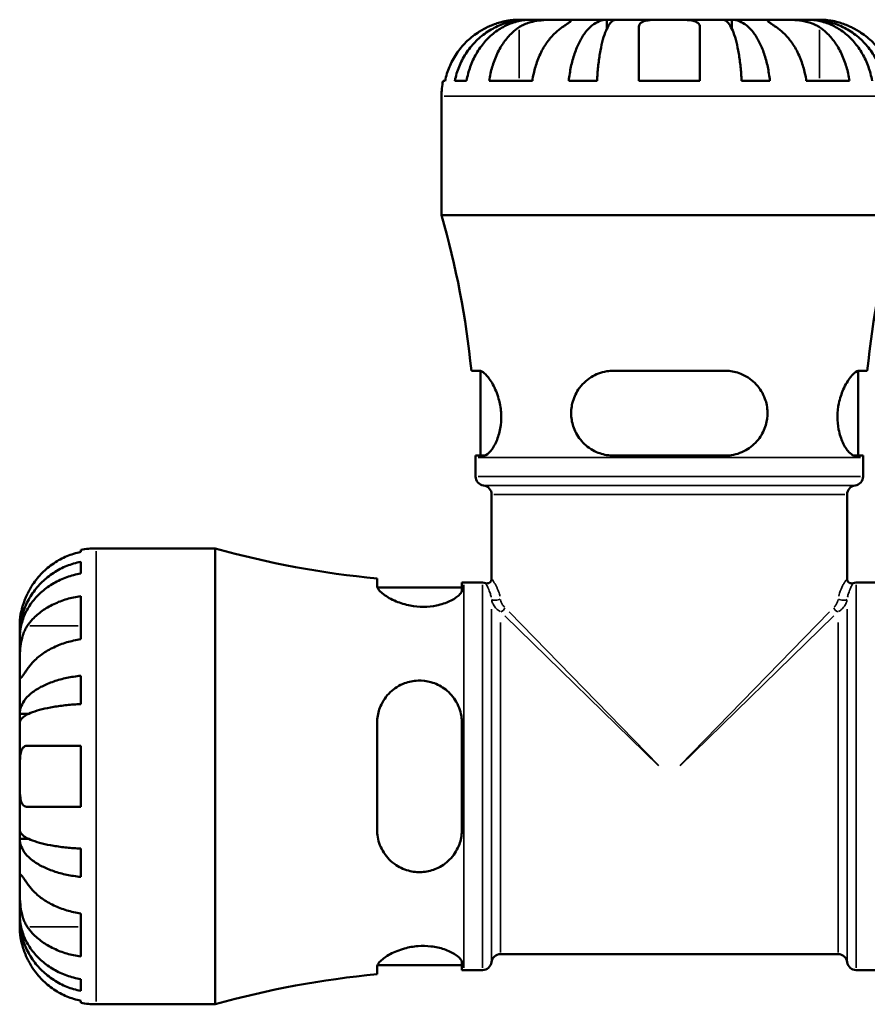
# Model space of a CAD drawing. Header units: millimetres. Extents: x 0 to 905, y -303 to 735.
# Tile 8 of 16: x 370 to 458, y 262 to 363. Entities that reach past the tile are written whole.
import ezdxf

# ---------------------------------------------------------------- set-up
doc = ezdxf.new("R2010")
doc.units = ezdxf.units.MM
doc.layers.add('Visible (ANSI)', color=7, linetype='Continuous', lineweight=50)
doc.layers.add('Visible Narrow (ANSI)', color=7, linetype='Continuous', lineweight=35)

msp = doc.modelspace()

# ---------------------------------------------------------------- linework, layer by layer
at = {"layer": 'Visible (ANSI)'}
for p, q in [((422.659, 363.364), (421.654, 363.364)), ((422.659, 363.364), (422.659, 363.352)), ((423.042, 363.364), (422.659, 363.364)), ((426.23, 363.364), (423.042, 363.364)), ((430.841, 363.364), (426.23, 363.364)), ((430.841, 363.364), (430.841, 362.455)), ((431.765, 363.364), (430.841, 363.364)), ((437.279, 363.364), (431.765, 363.364)), ((442.793, 363.364), (437.279, 363.364)), ((443.717, 363.364), (442.793, 363.364)), ((448.328, 363.364), (443.717, 363.364)), ((443.717, 363.364), (443.717, 362.455)), ((451.516, 363.364), (448.328, 363.364)), ((451.899, 363.364), (451.516, 363.364)), ((452.904, 363.364), (451.899, 363.364)), ((451.899, 363.364), (451.899, 363.352)), ((413.938, 357.064), (414.152, 357.064)), ((415.16, 357.064), (416.368, 357.064)), ((418.698, 357.064), (423.153, 357.064)), ((426.909, 357.064), (429.825, 357.064)), ((434.129, 357.064), (440.429, 357.064)), ((444.733, 357.064), (447.649, 357.064)), ((451.405, 357.064), (455.86, 357.064)), ((413.779, 343.204), (413.779, 355.489)), ((460.779, 343.204), (413.779, 343.204)), ((417.687, 327.177), (416.86, 327.177)), ((417.804, 318.427), (417.804, 327.16)), ((443.029, 327.177), (431.529, 327.177)), ((456.754, 318.427), (456.754, 327.16)), ((457.698, 327.177), (456.871, 327.177)), ((417.304, 318.427), (418.149, 318.427)), ((417.304, 316.289), (417.304, 318.244)), ((431.529, 318.427), (443.029, 318.427)), ((456.409, 318.427), (457.254, 318.427)), ((457.254, 316.289), (457.254, 318.244)), ((418.949, 305.729), (418.949, 314.424)), ((455.609, 305.729), (455.609, 314.424)), ((376.579, 308.492), (376.579, 308.705)), ((378.154, 308.864), (390.439, 308.864)), ((390.439, 261.864), (390.439, 308.864)), ((376.579, 306.275), (376.579, 307.483)), ((407.136, 305.76), (407.136, 305.005)), ((407.171, 304.839), (415.886, 304.839)), ((415.886, 304.567), (415.886, 305.339)), ((416.069, 305.339), (418.009, 305.339)), ((456.549, 305.339), (458.489, 305.339)), ((376.579, 299.49), (376.579, 303.945)), ((370.279, 299.984), (370.279, 300.989)), ((370.279, 299.984), (370.291, 299.984)), ((370.279, 299.601), (370.279, 299.984)), ((370.279, 296.413), (370.279, 299.601)), ((370.279, 291.802), (370.279, 296.413)), ((376.579, 292.818), (376.579, 295.734)), ((370.279, 291.802), (371.188, 291.802)), ((370.279, 290.879), (370.279, 291.802)), ((370.279, 285.364), (370.279, 290.879)), ((407.136, 290.864), (407.136, 279.864)), ((415.886, 279.864), (415.886, 290.864)), ((376.579, 282.214), (376.579, 288.514)), ((370.279, 279.85), (370.279, 285.364)), ((370.279, 278.926), (370.279, 279.85)), ((370.279, 278.926), (371.188, 278.926)), ((370.279, 274.316), (370.279, 278.926)), ((376.579, 274.995), (376.579, 277.91)), ((370.279, 271.127), (370.279, 274.316)), ((370.279, 270.745), (370.279, 271.127)), ((376.579, 266.783), (376.579, 271.238)), ((370.279, 270.745), (370.291, 270.745)), ((370.279, 269.739), (370.279, 270.745)), ((419.874, 267.034), (454.684, 267.034)), ((415.886, 265.389), (415.886, 266.161)), ((407.136, 265.724), (407.136, 264.968)), ((407.171, 265.889), (415.886, 265.889)), ((416.069, 265.389), (418.009, 265.389)), ((456.549, 265.389), (458.489, 265.389)), ((376.579, 263.245), (376.579, 264.453)), ((376.579, 262.023), (376.579, 262.237)), ((378.154, 261.864), (390.439, 261.864))]:
    msp.add_line(p, q, dxfattribs=at)
for centre, radius, start, end in [((421.654, 355.489), 7.875, 168.46304, 180), ((327.172, 318.244), 90.132, 5.68764, 16.07698), ((547.385, 318.244), 90.132, 163.92302, 174.31236), ((327.172, 318.244), 90.132, 0, 0.11601), ((547.385, 318.244), 90.132, 179.88399, 180), ((418.244, 316.289), 0.94, 180, 262.81924), ((456.314, 316.289), 0.94, 277.18076, 0), ((418.009, 314.424), 0.94, 0, 82.81924), ((456.549, 314.424), 0.94, 97.18076, 180), ((378.154, 300.989), 7.875, 90, 101.53696), ((416.069, 400.279), 94.939, 254.33801, 264.60126), ((418.479, 305.729), 0.47, 250.52878, 0), ((456.079, 305.729), 0.47, 180, 289.47122), ((416.069, 400.279), 94.939, 269.88986, 270), ((418.009, 304.399), 0.94, 70.52878, 90), ((456.549, 304.399), 0.94, 90, 109.47122), ((419.874, 266.094), 0.94, 90, 172.81924), ((454.684, 266.094), 0.94, 7.18076, 90), ((418.009, 266.329), 0.94, 270, 352.81924), ((456.549, 266.329), 0.94, 187.18076, 270), ((416.069, 170.45), 94.939, 95.39874, 105.66199), ((416.069, 170.45), 94.939, 90, 90.11014), ((378.154, 269.739), 7.875, 258.46304, 270)]:
    msp.add_arc(centre, radius, start, end, dxfattribs=at)
for points, knots in [([(418.504, 362.586), (418.171, 362.428), (417.834, 362.24), (417.068, 361.731), (416.653, 361.388), (415.961, 360.7), (415.618, 360.291), (415.026, 359.411), (414.778, 358.939), (414.41, 358.056), (414.255, 357.566), (414.152, 357.064)], [3.89239525, 3.89239525, 3.89239525, 3.89239525, 3.99831111, 3.99831111, 4.14541932, 4.14541932, 4.29131607, 4.29131607, 4.43721281, 4.43721281, 4.57824783, 4.57824783, 4.57824783, 4.57824783]), ([(415.16, 357.064), (415.26, 357.569), (415.411, 358.063), (415.767, 358.948), (416.006, 359.42), (416.577, 360.301), (416.908, 360.71), (417.575, 361.398), (417.972, 361.739), (418.828, 362.329), (419.287, 362.576), (420.16, 362.949), (420.656, 363.109), (421.669, 363.316), (422.186, 363.364), (422.659, 363.364)], [0.1494024, 0.1494024, 0.1494024, 0.1494024, 0.2912498, 0.2912498, 0.4370651, 0.4370651, 0.5828803, 0.5828803, 0.7290354, 0.7290354, 0.8751905, 0.8751905, 1.0219149, 1.0219149, 1.1686392, 1.1686392, 1.1686392, 1.1686392]), ([(423.042, 363.364), (422.621, 363.364), (422.16, 363.316), (421.259, 363.109), (420.818, 362.949), (420.04, 362.576), (419.632, 362.329), (418.871, 361.739), (418.517, 361.398), (417.924, 360.71), (417.629, 360.301), (417.121, 359.42), (416.908, 358.948), (416.591, 358.063), (416.457, 357.569), (416.368, 357.064)], [3.5133942, 3.5133942, 3.5133942, 3.5133942, 3.6601185, 3.6601185, 3.8068429, 3.8068429, 3.952998, 3.952998, 4.0991531, 4.0991531, 4.2449683, 4.2449683, 4.3907836, 4.3907836, 4.532631, 4.532631, 4.532631, 4.532631]), ([(421.654, 363.364), (421.654, 363.364), (421.631, 363.364), (421.537, 363.363), (421.463, 363.362), (421.193, 363.348), (420.951, 363.328), (420.44, 363.243), (420.203, 363.193), (419.766, 363.075), (419.575, 363.016), (419.185, 362.879), (418.988, 362.802), (418.695, 362.675), (418.599, 362.632), (418.504, 362.586)], [-2.17667965, -2.17667965, -2.17667965, -2.17667965, -2.11086653, -2.11086653, -2.04055216, -2.04055216, -1.91738302, -1.91738302, -1.82942275, -1.82942275, -1.76558177, -1.76558177, -1.70117883, -1.70117883, -1.66961913, -1.66961913, -1.66961913, -1.66961913]), ([(418.698, 357.064), (418.771, 357.566), (418.881, 358.056), (419.141, 358.939), (419.317, 359.411), (419.735, 360.291), (419.977, 360.7), (420.467, 361.388), (420.76, 361.731), (421.302, 362.24), (421.54, 362.428), (421.776, 362.586)], [0.14941001, 0.14941001, 0.14941001, 0.14941001, 0.29044502, 0.29044502, 0.43634177, 0.43634177, 0.58223851, 0.58223851, 0.72934673, 0.72934673, 0.83526259, 0.83526259, 0.83526259, 0.83526259]), ([(421.776, 362.586), (421.862, 362.644), (421.954, 362.699), (422.209, 362.836), (422.381, 362.911), (422.754, 363.046), (422.955, 363.105), (423.453, 363.219), (423.755, 363.265), (424.451, 363.337), (424.838, 363.352), (425.586, 363.366), (425.936, 363.364), (426.23, 363.364)], [-0.50766593, -0.50766593, -0.50766593, -0.50766593, -0.46718991, -0.46718991, -0.40200215, -0.40200215, -0.33506637, -0.33506637, -0.24300458, -0.24300458, -0.12488859, -0.12488859, 0, 0, 0, 0]), ([(426.23, 362.586), (425.995, 362.428), (425.757, 362.24), (425.215, 361.731), (424.922, 361.388), (424.432, 360.7), (424.19, 360.291), (423.771, 359.411), (423.596, 358.939), (423.336, 358.056), (423.226, 357.566), (423.153, 357.064)], [3.89239525, 3.89239525, 3.89239525, 3.89239525, 3.99831111, 3.99831111, 4.14541932, 4.14541932, 4.29131607, 4.29131607, 4.43721281, 4.43721281, 4.57824783, 4.57824783, 4.57824783, 4.57824783]), ([(426.23, 363.364), (426.386, 363.364), (426.525, 363.364), (426.773, 363.363), (426.879, 363.362), (427.077, 363.349), (427.142, 363.334), (427.161, 363.269), (427.122, 363.222), (426.982, 363.105), (426.903, 363.046), (426.711, 362.911), (426.6, 362.836), (426.399, 362.7), (426.317, 362.644), (426.23, 362.586)], [0, 0, 0, 0, 0.06608139, 0.06608139, 0.13667451, 0.13667451, 0.23873403, 0.23873403, 0.33457773, 0.33457773, 0.40157847, 0.40157847, 0.46685307, 0.46685307, 0.50745344, 0.50745344, 0.50745344, 0.50745344]), ([(426.909, 357.064), (426.962, 357.569), (427.041, 358.063), (427.227, 358.948), (427.353, 359.42), (427.652, 360.301), (427.826, 360.71), (428.175, 361.398), (428.384, 361.739), (428.832, 362.329), (429.072, 362.576), (429.53, 362.949), (429.79, 363.109), (430.321, 363.316), (430.592, 363.364), (430.841, 363.364)], [0.1494024, 0.1494024, 0.1494024, 0.1494024, 0.2912498, 0.2912498, 0.4370651, 0.4370651, 0.5828803, 0.5828803, 0.7290354, 0.7290354, 0.8751905, 0.8751905, 1.0219149, 1.0219149, 1.1686392, 1.1686392, 1.1686392, 1.1686392]), ([(431.765, 363.364), (431.642, 363.364), (431.508, 363.316), (431.246, 363.109), (431.118, 362.949), (430.892, 362.576), (430.774, 362.329), (430.552, 361.739), (430.45, 361.398), (430.277, 360.71), (430.192, 360.301), (430.044, 359.42), (429.982, 358.948), (429.89, 358.063), (429.851, 357.569), (429.825, 357.064)], [3.5133937, 3.5133937, 3.5133937, 3.5133937, 3.6601181, 3.6601181, 3.8068425, 3.8068425, 3.9529976, 3.9529976, 4.0991526, 4.0991526, 4.2449679, 4.2449679, 4.3907831, 4.3907831, 4.5326305, 4.5326305, 4.5326305, 4.5326305]), ([(434.129, 362.586), (434.129, 362.649), (434.137, 362.708), (434.178, 362.843), (434.221, 362.916), (434.347, 363.047), (434.432, 363.104), (434.686, 363.219), (434.872, 363.266), (435.375, 363.337), (435.705, 363.352), (436.451, 363.366), (436.863, 363.364), (437.279, 363.364)], [-0.50816407, -0.50816407, -0.50816407, -0.50816407, -0.46460526, -0.46460526, -0.40154747, -0.40154747, -0.3356183, -0.3356183, -0.24286964, -0.24286964, -0.12490659, -0.12490659, 0, 0, 0, 0]), ([(434.129, 357.064), (434.129, 357.566), (434.129, 358.056), (434.129, 358.939), (434.129, 359.411), (434.129, 360.291), (434.129, 360.7), (434.129, 361.388), (434.129, 361.731), (434.129, 362.24), (434.129, 362.428), (434.129, 362.586)], [0.14941001, 0.14941001, 0.14941001, 0.14941001, 0.29044502, 0.29044502, 0.43634177, 0.43634177, 0.58223851, 0.58223851, 0.72934673, 0.72934673, 0.83526259, 0.83526259, 0.83526259, 0.83526259]), ([(437.279, 363.364), (437.498, 363.364), (437.717, 363.364), (438.161, 363.363), (438.384, 363.362), (438.969, 363.348), (439.304, 363.328), (439.781, 363.243), (439.947, 363.193), (440.173, 363.075), (440.248, 363.016), (440.361, 362.879), (440.398, 362.802), (440.425, 362.675), (440.429, 362.632), (440.429, 362.586)], [-2.17667965, -2.17667965, -2.17667965, -2.17667965, -2.11086653, -2.11086653, -2.04055216, -2.04055216, -1.91738302, -1.91738302, -1.82942275, -1.82942275, -1.76558177, -1.76558177, -1.70117883, -1.70117883, -1.66961913, -1.66961913, -1.66961913, -1.66961913]), ([(440.429, 362.586), (440.429, 362.428), (440.429, 362.24), (440.429, 361.731), (440.429, 361.388), (440.429, 360.7), (440.429, 360.291), (440.429, 359.411), (440.429, 358.939), (440.429, 358.056), (440.429, 357.566), (440.429, 357.064)], [3.89239507, 3.89239507, 3.89239507, 3.89239507, 3.99831093, 3.99831093, 4.14541915, 4.14541915, 4.2913159, 4.2913159, 4.43721264, 4.43721264, 4.57824766, 4.57824766, 4.57824766, 4.57824766]), ([(444.733, 357.064), (444.707, 357.569), (444.668, 358.063), (444.576, 358.948), (444.514, 359.42), (444.366, 360.301), (444.281, 360.71), (444.108, 361.398), (444.006, 361.739), (443.784, 362.329), (443.666, 362.576), (443.44, 362.949), (443.312, 363.109), (443.05, 363.316), (442.916, 363.364), (442.793, 363.364)], [0.1494024, 0.1494024, 0.1494024, 0.1494024, 0.2912498, 0.2912498, 0.4370651, 0.4370651, 0.5828803, 0.5828803, 0.7290354, 0.7290354, 0.8751905, 0.8751905, 1.0219149, 1.0219149, 1.1686392, 1.1686392, 1.1686392, 1.1686392]), ([(443.717, 363.364), (443.965, 363.364), (444.237, 363.316), (444.768, 363.109), (445.028, 362.949), (445.485, 362.576), (445.726, 362.329), (446.174, 361.739), (446.383, 361.398), (446.732, 360.71), (446.906, 360.301), (447.205, 359.42), (447.331, 358.948), (447.517, 358.063), (447.596, 357.569), (447.649, 357.064)], [3.5133937, 3.5133937, 3.5133937, 3.5133937, 3.6601181, 3.6601181, 3.8068425, 3.8068425, 3.9529976, 3.9529976, 4.0991526, 4.0991526, 4.2449679, 4.2449679, 4.3907831, 4.3907831, 4.5326305, 4.5326305, 4.5326305, 4.5326305]), ([(448.328, 362.586), (448.241, 362.644), (448.159, 362.699), (447.958, 362.836), (447.847, 362.911), (447.655, 363.046), (447.577, 363.105), (447.439, 363.219), (447.4, 363.265), (447.412, 363.337), (447.492, 363.352), (447.8, 363.366), (448.033, 363.364), (448.328, 363.364)], [-0.50766593, -0.50766593, -0.50766593, -0.50766593, -0.46718991, -0.46718991, -0.40200215, -0.40200215, -0.33506637, -0.33506637, -0.24300458, -0.24300458, -0.12488859, -0.12488859, 0, 0, 0, 0]), ([(448.328, 363.364), (448.483, 363.364), (448.655, 363.364), (449.037, 363.363), (449.248, 363.362), (449.788, 363.349), (450.123, 363.334), (450.778, 363.269), (451.092, 363.222), (451.603, 363.105), (451.804, 363.046), (452.177, 362.911), (452.348, 362.836), (452.604, 362.7), (452.696, 362.644), (452.782, 362.586)], [0, 0, 0, 0, 0.06608139, 0.06608139, 0.13667451, 0.13667451, 0.23873403, 0.23873403, 0.33457773, 0.33457773, 0.40157847, 0.40157847, 0.46685307, 0.46685307, 0.50745344, 0.50745344, 0.50745344, 0.50745344]), ([(451.405, 357.064), (451.332, 357.566), (451.222, 358.056), (450.962, 358.939), (450.786, 359.411), (450.368, 360.291), (450.126, 360.7), (449.636, 361.388), (449.343, 361.731), (448.801, 362.24), (448.563, 362.428), (448.328, 362.586)], [0.14941001, 0.14941001, 0.14941001, 0.14941001, 0.29044502, 0.29044502, 0.43634177, 0.43634177, 0.58223851, 0.58223851, 0.72934673, 0.72934673, 0.83526259, 0.83526259, 0.83526259, 0.83526259]), ([(458.19, 357.064), (458.101, 357.569), (457.967, 358.063), (457.65, 358.948), (457.437, 359.42), (456.929, 360.301), (456.634, 360.71), (456.041, 361.398), (455.687, 361.739), (454.926, 362.329), (454.518, 362.576), (453.74, 362.949), (453.299, 363.109), (452.398, 363.316), (451.937, 363.364), (451.516, 363.364)], [0.1494024, 0.1494024, 0.1494024, 0.1494024, 0.2912498, 0.2912498, 0.4370651, 0.4370651, 0.5828803, 0.5828803, 0.7290354, 0.7290354, 0.8751905, 0.8751905, 1.0219149, 1.0219149, 1.1686392, 1.1686392, 1.1686392, 1.1686392]), ([(451.899, 363.364), (452.372, 363.364), (452.889, 363.316), (453.902, 363.109), (454.398, 362.949), (455.271, 362.576), (455.73, 362.329), (456.586, 361.739), (456.983, 361.398), (457.65, 360.71), (457.981, 360.301), (458.551, 359.42), (458.791, 358.948), (459.147, 358.063), (459.298, 357.569), (459.398, 357.064)], [3.5133937, 3.5133937, 3.5133937, 3.5133937, 3.6601181, 3.6601181, 3.8068425, 3.8068425, 3.9529976, 3.9529976, 4.0991526, 4.0991526, 4.2449679, 4.2449679, 4.3907831, 4.3907831, 4.5326305, 4.5326305, 4.5326305, 4.5326305]), ([(452.782, 362.586), (453.018, 362.428), (453.256, 362.24), (453.798, 361.731), (454.091, 361.388), (454.581, 360.7), (454.823, 360.291), (455.241, 359.411), (455.417, 358.939), (455.677, 358.056), (455.787, 357.566), (455.86, 357.064)], [3.89240137, 3.89240137, 3.89240137, 3.89240137, 3.99831723, 3.99831723, 4.14542545, 4.14542545, 4.2913222, 4.2913222, 4.43721894, 4.43721894, 4.57825396, 4.57825396, 4.57825396, 4.57825396]), ([(456.054, 362.586), (455.923, 362.649), (455.791, 362.708), (455.465, 362.843), (455.273, 362.916), (454.884, 363.047), (454.689, 363.104), (454.24, 363.219), (453.998, 363.266), (453.514, 363.337), (453.297, 363.352), (452.987, 363.366), (452.904, 363.364), (452.904, 363.364)], [-0.50816407, -0.50816407, -0.50816407, -0.50816407, -0.46460526, -0.46460526, -0.40154747, -0.40154747, -0.3356183, -0.3356183, -0.24286964, -0.24286964, -0.12490659, -0.12490659, 0, 0, 0, 0]), ([(460.406, 357.064), (460.303, 357.566), (460.148, 358.056), (459.78, 358.939), (459.531, 359.411), (458.94, 360.291), (458.597, 360.7), (457.904, 361.388), (457.49, 361.731), (456.724, 362.24), (456.387, 362.428), (456.054, 362.586)], [0.14941001, 0.14941001, 0.14941001, 0.14941001, 0.29044502, 0.29044502, 0.43634177, 0.43634177, 0.58223851, 0.58223851, 0.72934673, 0.72934673, 0.83526259, 0.83526259, 0.83526259, 0.83526259]), ([(417.687, 327.177), (417.726, 327.177), (417.768, 327.17), (417.969, 327.113), (418.148, 326.99), (418.581, 326.556), (418.84, 326.203), (419.309, 325.344), (419.521, 324.846), (419.799, 323.851), (419.885, 323.383), (419.953, 322.452), (419.941, 322.005), (419.826, 321.086), (419.714, 320.633), (419.407, 319.771), (419.206, 319.384), (418.782, 318.776), (418.559, 318.566), (418.286, 318.443), (418.216, 318.427), (418.149, 318.427)], [-1.5504748, -1.5504748, -1.5504748, -1.5504748, -1.5078389, -1.5078389, -1.3558342, -1.3558342, -1.1621114, -1.1621114, -0.9781176, -0.9781176, -0.8328765, -0.8328765, -0.6971284, -0.6971284, -0.5425541, -0.5425541, -0.3637287, -0.3637287, -0.1747063, -0.1747063, -0.1051724, -0.1051724, -0.1051724, -0.1051724]), ([(431.529, 318.427), (431.412, 318.427), (431.295, 318.431), (430.686, 318.48), (430.209, 318.602), (429.244, 319.028), (428.771, 319.357), (428.003, 320.157), (427.7, 320.615), (427.313, 321.548), (427.204, 321.996), (427.131, 322.917), (427.168, 323.373), (427.395, 324.331), (427.609, 324.811), (428.24, 325.753), (428.69, 326.186), (429.695, 326.815), (430.24, 327.024), (431.053, 327.157), (431.29, 327.177), (431.529, 327.177)], [-1.538823, -1.538823, -1.538823, -1.538823, -1.5020365, -1.5020365, -1.3466651, -1.3466651, -1.1649849, -1.1649849, -0.9956081, -0.9956081, -0.8562614, -0.8562614, -0.7176824, -0.7176824, -0.5542758, -0.5542758, -0.354985, -0.354985, -0.1689976, -0.1689976, -0.0938978, -0.0938978, -0.0938978, -0.0938978]), ([(443.029, 327.177), (443.165, 327.177), (443.3, 327.17), (443.915, 327.113), (444.378, 326.99), (445.354, 326.556), (445.845, 326.203), (446.634, 325.344), (446.942, 324.846), (447.302, 323.851), (447.392, 323.383), (447.413, 322.452), (447.354, 322.005), (447.086, 321.086), (446.861, 320.633), (446.235, 319.771), (445.817, 319.384), (444.841, 318.776), (444.278, 318.566), (443.47, 318.443), (443.25, 318.427), (443.029, 318.427)], [-1.5504748, -1.5504748, -1.5504748, -1.5504748, -1.5078389, -1.5078389, -1.3558342, -1.3558342, -1.1621114, -1.1621114, -0.9781176, -0.9781176, -0.8328765, -0.8328765, -0.6971284, -0.6971284, -0.5425541, -0.5425541, -0.3637287, -0.3637287, -0.1747063, -0.1747063, -0.1051724, -0.1051724, -0.1051724, -0.1051724]), ([(456.409, 318.427), (456.373, 318.427), (456.337, 318.431), (456.142, 318.48), (455.967, 318.602), (455.579, 319.028), (455.363, 319.357), (454.996, 320.157), (454.843, 320.615), (454.66, 321.548), (454.616, 321.996), (454.624, 322.917), (454.674, 323.373), (454.873, 324.331), (455.033, 324.811), (455.446, 325.753), (455.709, 326.186), (456.206, 326.815), (456.44, 327.024), (456.725, 327.157), (456.801, 327.177), (456.871, 327.177)], [-1.538823, -1.538823, -1.538823, -1.538823, -1.5020365, -1.5020365, -1.3466651, -1.3466651, -1.1649849, -1.1649849, -0.9956081, -0.9956081, -0.8562614, -0.8562614, -0.7176824, -0.7176824, -0.5542758, -0.5542758, -0.354985, -0.354985, -0.1689976, -0.1689976, -0.0938978, -0.0938978, -0.0938978, -0.0938978]), ([(376.579, 308.492), (376.077, 308.388), (375.587, 308.233), (374.704, 307.865), (374.232, 307.617), (373.352, 307.025), (372.943, 306.682), (372.255, 305.99), (371.912, 305.576), (371.403, 304.809), (371.215, 304.472), (371.057, 304.139)], [0.14941001, 0.14941001, 0.14941001, 0.14941001, 0.29044502, 0.29044502, 0.43634177, 0.43634177, 0.58223851, 0.58223851, 0.72934673, 0.72934673, 0.83526259, 0.83526259, 0.83526259, 0.83526259]), ([(370.279, 299.984), (370.279, 300.457), (370.327, 300.974), (370.534, 301.987), (370.694, 302.483), (371.067, 303.357), (371.314, 303.815), (371.904, 304.671), (372.245, 305.068), (372.933, 305.735), (373.342, 306.066), (374.223, 306.637), (374.695, 306.877), (375.581, 307.232), (376.074, 307.383), (376.579, 307.483)], [3.5133937, 3.5133937, 3.5133937, 3.5133937, 3.6601181, 3.6601181, 3.8068425, 3.8068425, 3.9529976, 3.9529976, 4.0991526, 4.0991526, 4.2449679, 4.2449679, 4.3907831, 4.3907831, 4.5326305, 4.5326305, 4.5326305, 4.5326305]), ([(376.579, 306.275), (376.074, 306.186), (375.581, 306.052), (374.695, 305.736), (374.223, 305.522), (373.342, 305.014), (372.933, 304.72), (372.245, 304.126), (371.904, 303.772), (371.314, 303.011), (371.067, 302.603), (370.694, 301.825), (370.534, 301.384), (370.327, 300.483), (370.279, 300.022), (370.279, 299.601)], [0.1494024, 0.1494024, 0.1494024, 0.1494024, 0.2912498, 0.2912498, 0.4370651, 0.4370651, 0.5828803, 0.5828803, 0.7290354, 0.7290354, 0.8751905, 0.8751905, 1.0219149, 1.0219149, 1.1686392, 1.1686392, 1.1686392, 1.1686392]), ([(415.886, 304.567), (415.886, 304.536), (415.882, 304.503), (415.839, 304.329), (415.732, 304.174), (415.343, 303.812), (415.023, 303.602), (414.234, 303.237), (413.777, 303.082), (412.84, 302.892), (412.389, 302.844), (411.465, 302.841), (411.008, 302.885), (410.037, 303.069), (409.546, 303.222), (408.593, 303.618), (408.158, 303.87), (407.52, 304.347), (407.304, 304.573), (407.159, 304.854), (407.136, 304.933), (407.136, 305.005)], [-1.5289596, -1.5289596, -1.5289596, -1.5289596, -1.4945371, -1.4945371, -1.3499022, -1.3499022, -1.1677348, -1.1677348, -0.9960923, -0.9960923, -0.8552054, -0.8552054, -0.7168838, -0.7168838, -0.55127, -0.55127, -0.354237, -0.354237, -0.1689262, -0.1689262, -0.0888533, -0.0888533, -0.0888533, -0.0888533]), ([(371.057, 304.139), (371.051, 304.127), (371.045, 304.114), (370.96, 303.933), (370.886, 303.762), (370.759, 303.442), (370.705, 303.294), (370.597, 302.971), (370.546, 302.798), (370.428, 302.347), (370.378, 302.086), (370.305, 301.593), (370.291, 301.38), (370.277, 301.072), (370.279, 300.989), (370.279, 300.989)], [-0.51072287, -0.51072287, -0.51072287, -0.51072287, -0.50653573, -0.50653573, -0.4498196, -0.4498196, -0.40070764, -0.40070764, -0.34173664, -0.34173664, -0.24159774, -0.24159774, -0.12498377, -0.12498377, 0, 0, 0, 0]), ([(371.057, 300.867), (371.215, 301.103), (371.403, 301.341), (371.912, 301.883), (372.255, 302.176), (372.943, 302.666), (373.352, 302.908), (374.232, 303.326), (374.704, 303.502), (375.587, 303.762), (376.077, 303.872), (376.579, 303.945)], [3.89239507, 3.89239507, 3.89239507, 3.89239507, 3.99831093, 3.99831093, 4.14541915, 4.14541915, 4.2913159, 4.2913159, 4.43721264, 4.43721264, 4.57824766, 4.57824766, 4.57824766, 4.57824766]), ([(370.279, 296.413), (370.279, 296.568), (370.279, 296.74), (370.28, 297.122), (370.281, 297.333), (370.294, 297.873), (370.309, 298.208), (370.374, 298.864), (370.421, 299.177), (370.539, 299.688), (370.597, 299.889), (370.732, 300.262), (370.807, 300.434), (370.944, 300.689), (370.999, 300.781), (371.057, 300.867)], [0, 0, 0, 0, 0.06608139, 0.06608139, 0.13667451, 0.13667451, 0.23873403, 0.23873403, 0.33457773, 0.33457773, 0.40157847, 0.40157847, 0.46685307, 0.46685307, 0.50745344, 0.50745344, 0.50745344, 0.50745344]), ([(376.579, 299.49), (376.077, 299.417), (375.587, 299.307), (374.704, 299.048), (374.232, 298.872), (373.352, 298.453), (372.943, 298.211), (372.255, 297.721), (371.912, 297.428), (371.403, 296.886), (371.215, 296.648), (371.057, 296.413)], [0.14941001, 0.14941001, 0.14941001, 0.14941001, 0.29044502, 0.29044502, 0.43634177, 0.43634177, 0.58223851, 0.58223851, 0.72934673, 0.72934673, 0.83526259, 0.83526259, 0.83526259, 0.83526259]), ([(371.057, 296.413), (370.999, 296.327), (370.944, 296.244), (370.808, 296.043), (370.732, 295.932), (370.597, 295.741), (370.539, 295.662), (370.424, 295.524), (370.378, 295.485), (370.306, 295.498), (370.291, 295.578), (370.277, 295.885), (370.279, 296.118), (370.279, 296.413)], [-0.50766593, -0.50766593, -0.50766593, -0.50766593, -0.46718991, -0.46718991, -0.40200215, -0.40200215, -0.33506637, -0.33506637, -0.24300458, -0.24300458, -0.12488859, -0.12488859, 0, 0, 0, 0]), ([(370.279, 291.802), (370.279, 292.051), (370.327, 292.322), (370.534, 292.853), (370.694, 293.113), (371.067, 293.571), (371.314, 293.811), (371.904, 294.26), (372.245, 294.468), (372.933, 294.818), (373.342, 294.991), (374.223, 295.29), (374.695, 295.416), (375.581, 295.602), (376.074, 295.681), (376.579, 295.734)], [3.5133937, 3.5133937, 3.5133937, 3.5133937, 3.6601181, 3.6601181, 3.8068425, 3.8068425, 3.9529976, 3.9529976, 4.0991526, 4.0991526, 4.2449679, 4.2449679, 4.3907831, 4.3907831, 4.5326305, 4.5326305, 4.5326305, 4.5326305]), ([(407.136, 290.864), (407.136, 290.999), (407.143, 291.134), (407.198, 291.727), (407.312, 292.17), (407.723, 293.133), (408.069, 293.629), (408.917, 294.433), (409.413, 294.748), (410.408, 295.124), (410.878, 295.22), (411.814, 295.252), (412.263, 295.198), (413.186, 294.938), (413.639, 294.718), (414.506, 294.104), (414.896, 293.692), (415.514, 292.726), (415.731, 292.166), (415.867, 291.342), (415.886, 291.104), (415.886, 290.864)], [-1.5393909, -1.5393909, -1.5393909, -1.5393909, -1.4971133, -1.4971133, -1.3525358, -1.3525358, -1.1601602, -1.1601602, -0.9759188, -0.9759188, -0.8296978, -0.8296978, -0.6934635, -0.6934635, -0.5395769, -0.5395769, -0.3621989, -0.3621989, -0.1741783, -0.1741783, -0.0990536, -0.0990536, -0.0990536, -0.0990536]), ([(376.579, 292.818), (376.074, 292.792), (375.581, 292.753), (374.695, 292.661), (374.223, 292.599), (373.342, 292.452), (372.933, 292.366), (372.245, 292.194), (371.904, 292.091), (371.314, 291.869), (371.067, 291.751), (370.694, 291.525), (370.534, 291.397), (370.327, 291.135), (370.279, 291.001), (370.279, 290.879)], [0.1494024, 0.1494024, 0.1494024, 0.1494024, 0.2912498, 0.2912498, 0.4370651, 0.4370651, 0.5828803, 0.5828803, 0.7290354, 0.7290354, 0.8751905, 0.8751905, 1.0219149, 1.0219149, 1.1686392, 1.1686392, 1.1686392, 1.1686392]), ([(370.279, 285.364), (370.279, 285.584), (370.279, 285.802), (370.28, 286.246), (370.281, 286.469), (370.295, 287.055), (370.315, 287.389), (370.4, 287.866), (370.45, 288.032), (370.569, 288.258), (370.627, 288.333), (370.764, 288.446), (370.841, 288.483), (370.968, 288.51), (371.012, 288.514), (371.057, 288.514)], [-2.17667965, -2.17667965, -2.17667965, -2.17667965, -2.11086653, -2.11086653, -2.04055216, -2.04055216, -1.91738302, -1.91738302, -1.82942275, -1.82942275, -1.76558177, -1.76558177, -1.70117883, -1.70117883, -1.66961913, -1.66961913, -1.66961913, -1.66961913]), ([(371.057, 288.514), (371.215, 288.514), (371.403, 288.514), (371.912, 288.514), (372.255, 288.514), (372.943, 288.514), (373.352, 288.514), (374.232, 288.514), (374.704, 288.514), (375.587, 288.514), (376.077, 288.514), (376.579, 288.514)], [3.89239507, 3.89239507, 3.89239507, 3.89239507, 3.99831093, 3.99831093, 4.14541915, 4.14541915, 4.2913159, 4.2913159, 4.43721264, 4.43721264, 4.57824766, 4.57824766, 4.57824766, 4.57824766]), ([(371.057, 282.214), (370.995, 282.214), (370.936, 282.222), (370.8, 282.264), (370.727, 282.306), (370.596, 282.432), (370.539, 282.517), (370.424, 282.771), (370.378, 282.958), (370.306, 283.46), (370.291, 283.79), (370.277, 284.536), (370.279, 284.948), (370.279, 285.364)], [-0.50816407, -0.50816407, -0.50816407, -0.50816407, -0.46460526, -0.46460526, -0.40154747, -0.40154747, -0.3356183, -0.3356183, -0.24286964, -0.24286964, -0.12490659, -0.12490659, 0, 0, 0, 0]), ([(376.579, 282.214), (376.077, 282.214), (375.587, 282.214), (374.704, 282.214), (374.232, 282.214), (373.352, 282.214), (372.943, 282.214), (372.255, 282.214), (371.912, 282.214), (371.403, 282.214), (371.215, 282.214), (371.057, 282.214)], [0.14941001, 0.14941001, 0.14941001, 0.14941001, 0.29044502, 0.29044502, 0.43634177, 0.43634177, 0.58223851, 0.58223851, 0.72934673, 0.72934673, 0.83526259, 0.83526259, 0.83526259, 0.83526259]), ([(370.279, 279.85), (370.279, 279.727), (370.327, 279.594), (370.534, 279.332), (370.694, 279.203), (371.067, 278.977), (371.314, 278.859), (371.904, 278.638), (372.245, 278.535), (372.933, 278.362), (373.342, 278.277), (374.223, 278.129), (374.695, 278.067), (375.581, 277.975), (376.074, 277.936), (376.579, 277.91)], [3.5133937, 3.5133937, 3.5133937, 3.5133937, 3.6601181, 3.6601181, 3.8068425, 3.8068425, 3.9529976, 3.9529976, 4.0991526, 4.0991526, 4.2449679, 4.2449679, 4.3907831, 4.3907831, 4.5326305, 4.5326305, 4.5326305, 4.5326305]), ([(415.886, 279.864), (415.886, 279.754), (415.882, 279.644), (415.839, 279.074), (415.732, 278.626), (415.343, 277.676), (415.023, 277.192), (414.234, 276.397), (413.777, 276.079), (412.84, 275.671), (412.389, 275.553), (411.465, 275.465), (411.008, 275.495), (410.037, 275.71), (409.546, 275.921), (408.593, 276.546), (408.158, 276.989), (407.52, 277.984), (407.304, 278.528), (407.159, 279.355), (407.136, 279.609), (407.136, 279.864)], [-1.5289596, -1.5289596, -1.5289596, -1.5289596, -1.4945371, -1.4945371, -1.3499022, -1.3499022, -1.1677348, -1.1677348, -0.9960923, -0.9960923, -0.8552054, -0.8552054, -0.7168838, -0.7168838, -0.55127, -0.55127, -0.354237, -0.354237, -0.1689262, -0.1689262, -0.0888533, -0.0888533, -0.0888533, -0.0888533]), ([(376.579, 274.995), (376.074, 275.047), (375.581, 275.126), (374.695, 275.312), (374.223, 275.438), (373.342, 275.737), (372.933, 275.911), (372.245, 276.26), (371.904, 276.469), (371.314, 276.917), (371.067, 277.158), (370.694, 277.616), (370.534, 277.876), (370.327, 278.407), (370.279, 278.678), (370.279, 278.926)], [0.1494024, 0.1494024, 0.1494024, 0.1494024, 0.2912498, 0.2912498, 0.4370651, 0.4370651, 0.5828803, 0.5828803, 0.7290354, 0.7290354, 0.8751905, 0.8751905, 1.0219149, 1.0219149, 1.1686392, 1.1686392, 1.1686392, 1.1686392]), ([(370.279, 274.316), (370.279, 274.471), (370.279, 274.61), (370.28, 274.858), (370.281, 274.964), (370.294, 275.162), (370.309, 275.227), (370.374, 275.246), (370.421, 275.208), (370.539, 275.067), (370.597, 274.988), (370.732, 274.796), (370.807, 274.686), (370.944, 274.484), (370.999, 274.402), (371.057, 274.316)], [0, 0, 0, 0, 0.06608139, 0.06608139, 0.13667451, 0.13667451, 0.23873403, 0.23873403, 0.33457773, 0.33457773, 0.40157847, 0.40157847, 0.46685307, 0.46685307, 0.50745344, 0.50745344, 0.50745344, 0.50745344]), ([(371.057, 269.861), (370.999, 269.947), (370.944, 270.039), (370.808, 270.294), (370.732, 270.466), (370.597, 270.839), (370.539, 271.04), (370.424, 271.539), (370.378, 271.84), (370.306, 272.536), (370.291, 272.924), (370.277, 273.672), (370.279, 274.021), (370.279, 274.316)], [-0.50766593, -0.50766593, -0.50766593, -0.50766593, -0.46718991, -0.46718991, -0.40200215, -0.40200215, -0.33506637, -0.33506637, -0.24300458, -0.24300458, -0.12488859, -0.12488859, 0, 0, 0, 0]), ([(371.057, 274.316), (371.215, 274.08), (371.403, 273.842), (371.912, 273.3), (372.255, 273.007), (372.943, 272.517), (373.352, 272.275), (374.232, 271.857), (374.704, 271.681), (375.587, 271.421), (376.077, 271.311), (376.579, 271.238)], [3.89239507, 3.89239507, 3.89239507, 3.89239507, 3.99831093, 3.99831093, 4.14541915, 4.14541915, 4.2913159, 4.2913159, 4.43721264, 4.43721264, 4.57824766, 4.57824766, 4.57824766, 4.57824766]), ([(370.279, 271.127), (370.279, 270.706), (370.327, 270.246), (370.534, 269.344), (370.694, 268.903), (371.067, 268.126), (371.314, 267.718), (371.904, 266.956), (372.245, 266.602), (372.933, 266.009), (373.342, 265.714), (374.223, 265.206), (374.695, 264.993), (375.581, 264.676), (376.074, 264.542), (376.579, 264.453)], [3.5133937, 3.5133937, 3.5133937, 3.5133937, 3.6601181, 3.6601181, 3.8068425, 3.8068425, 3.9529976, 3.9529976, 4.0991526, 4.0991526, 4.2449679, 4.2449679, 4.3907831, 4.3907831, 4.5326305, 4.5326305, 4.5326305, 4.5326305]), ([(376.579, 263.245), (376.074, 263.346), (375.581, 263.496), (374.695, 263.852), (374.223, 264.092), (373.342, 264.662), (372.933, 264.993), (372.245, 265.66), (371.904, 266.058), (371.314, 266.913), (371.067, 267.372), (370.694, 268.245), (370.534, 268.741), (370.327, 269.754), (370.279, 270.271), (370.279, 270.745)], [0.1494024, 0.1494024, 0.1494024, 0.1494024, 0.2912498, 0.2912498, 0.4370651, 0.4370651, 0.5828803, 0.5828803, 0.7290354, 0.7290354, 0.8751905, 0.8751905, 1.0219149, 1.0219149, 1.1686392, 1.1686392, 1.1686392, 1.1686392]), ([(370.279, 269.739), (370.279, 269.739), (370.279, 269.716), (370.28, 269.622), (370.281, 269.548), (370.295, 269.279), (370.315, 269.036), (370.4, 268.525), (370.45, 268.288), (370.569, 267.851), (370.627, 267.66), (370.764, 267.271), (370.841, 267.073), (370.968, 266.78), (371.012, 266.684), (371.057, 266.589)], [-2.17667965, -2.17667965, -2.17667965, -2.17667965, -2.11086653, -2.11086653, -2.04055216, -2.04055216, -1.91738302, -1.91738302, -1.82942275, -1.82942275, -1.76558177, -1.76558177, -1.70117883, -1.70117883, -1.66961913, -1.66961913, -1.66961913, -1.66961913]), ([(376.579, 266.783), (376.077, 266.856), (375.587, 266.966), (374.704, 267.226), (374.232, 267.402), (373.352, 267.82), (372.943, 268.063), (372.255, 268.552), (371.912, 268.845), (371.403, 269.387), (371.215, 269.625), (371.057, 269.861)], [0.14941001, 0.14941001, 0.14941001, 0.14941001, 0.29044502, 0.29044502, 0.43634177, 0.43634177, 0.58223851, 0.58223851, 0.72934673, 0.72934673, 0.83526259, 0.83526259, 0.83526259, 0.83526259]), ([(407.136, 265.724), (407.136, 265.761), (407.143, 265.801), (407.198, 265.986), (407.312, 266.149), (407.723, 266.555), (408.069, 266.804), (408.917, 267.26), (409.413, 267.467), (410.408, 267.742), (410.878, 267.828), (411.814, 267.9), (412.263, 267.89), (413.186, 267.784), (413.639, 267.678), (414.506, 267.386), (414.896, 267.193), (415.514, 266.786), (415.731, 266.572), (415.867, 266.303), (415.886, 266.23), (415.886, 266.161)], [-1.5393909, -1.5393909, -1.5393909, -1.5393909, -1.4971133, -1.4971133, -1.3525358, -1.3525358, -1.1601602, -1.1601602, -0.9759188, -0.9759188, -0.8296978, -0.8296978, -0.6934635, -0.6934635, -0.5395769, -0.5395769, -0.3621989, -0.3621989, -0.1741783, -0.1741783, -0.0990536, -0.0990536, -0.0990536, -0.0990536]), ([(371.057, 266.589), (371.215, 266.256), (371.403, 265.919), (371.912, 265.153), (372.255, 264.739), (372.943, 264.046), (373.352, 263.703), (374.232, 263.112), (374.704, 262.863), (375.587, 262.495), (376.077, 262.34), (376.579, 262.237)], [3.89239507, 3.89239507, 3.89239507, 3.89239507, 3.99831093, 3.99831093, 4.14541915, 4.14541915, 4.2913159, 4.2913159, 4.43721264, 4.43721264, 4.57824766, 4.57824766, 4.57824766, 4.57824766])]:
    msp.add_open_spline(points, degree=3, knots=knots, dxfattribs=at)
at = {"layer": 'Visible Narrow (ANSI)'}
for p, q in [((421.776, 362.31), (421.776, 357.34)), ((452.782, 362.31), (452.782, 357.34)), ((460.49, 355.489), (414.068, 355.489)), ((457.008, 318.244), (417.55, 318.244)), ((417.55, 316.289), (457.008, 316.289)), ((456.196, 315.357), (418.362, 315.357)), ((455.383, 314.424), (419.175, 314.424)), ((378.154, 262.153), (378.154, 308.575)), ((416.069, 265.635), (416.069, 305.093)), ((418.009, 265.635), (418.009, 305.093)), ((456.549, 305.093), (456.549, 265.635)), ((418.942, 266.403), (418.942, 302.607)), ((455.616, 302.607), (455.616, 266.403)), ((436.167, 286.448), (420.325, 301.894)), ((420.749, 302.318), (436.195, 286.476)), ((438.363, 286.476), (453.809, 302.318)), ((454.233, 301.894), (438.39, 286.448)), ((371.333, 300.867), (376.303, 300.867)), ((419.874, 301.222), (419.874, 267.208)), ((454.684, 267.208), (454.684, 301.222)), ((371.333, 269.861), (376.303, 269.861))]:
    msp.add_line(p, q, dxfattribs=at)
for centre, major_axis, ratio, start_param, end_param in [((419.408, 303.667), (0.467, 0.05), 0.3108856, 3.3200033, 5.8119945), ((455.15, 303.667), (-0.467, 0.05), 0.3108856, 0.4711908, 2.963182), ((419.874, 302.769), (-0.332, -0.332), 0.8659668, 0.9284745, 2.2131182), ((454.684, 302.769), (-0.332, 0.332), 0.8659668, 0.9284745, 2.2131182)]:
    msp.add_ellipse(centre, major_axis=major_axis, ratio=ratio, start_param=start_param, end_param=end_param, dxfattribs=at)
for points, knots in [([(419.808, 303.953), (419.801, 303.984), (419.794, 304.014), (419.766, 304.124), (419.745, 304.198), (419.693, 304.362), (419.661, 304.448), (419.589, 304.631), (419.548, 304.724), (419.464, 304.902), (419.422, 304.985), (419.325, 305.163), (419.273, 305.251), (419.176, 305.407), (419.132, 305.473), (419.043, 305.603), (419.004, 305.655), (418.965, 305.707), (418.956, 305.719), (418.952, 305.725)], [2.6318754, 2.6318754, 2.6318754, 2.6318754, 2.64354826, 2.64354826, 2.67514766, 2.67514766, 2.71816971, 2.71816971, 2.77409837, 2.77409837, 2.83600465, 2.83600465, 2.92188331, 2.92188331, 3.01411318, 3.01411318, 3.14371821, 3.14371821, 3.22017792, 3.22017792, 3.22017792, 3.22017792]), ([(455.606, 305.725), (455.605, 305.723), (455.603, 305.72), (455.577, 305.687), (455.513, 305.604), (455.356, 305.367), (455.291, 305.264), (455.123, 304.965), (455.014, 304.757), (454.85, 304.323), (454.793, 304.157), (454.75, 303.953)], [0.68635472, 0.68635472, 0.68635472, 0.68635472, 0.71301281, 0.71301281, 0.9320453, 0.9320453, 1.04972813, 1.04972813, 1.19865677, 1.19865677, 1.27468941, 1.27468941, 1.27468941, 1.27468941]), ([(418.324, 305.282), (418.327, 305.277), (418.334, 305.266), (418.36, 305.22), (418.387, 305.174), (418.448, 305.06), (418.478, 305.003), (418.544, 304.87), (418.58, 304.795), (418.646, 304.646), (418.675, 304.578), (418.732, 304.432), (418.76, 304.356), (418.809, 304.209), (418.831, 304.141), (418.867, 304.012), (418.881, 303.955), (418.9, 303.871), (418.905, 303.848), (418.91, 303.824)], [-3.22017792, -3.22017792, -3.22017792, -3.22017792, -3.14371821, -3.14371821, -3.01411318, -3.01411318, -2.92188331, -2.92188331, -2.83600465, -2.83600465, -2.77409837, -2.77409837, -2.71816971, -2.71816971, -2.67514766, -2.67514766, -2.64354826, -2.64354826, -2.6318754, -2.6318754, -2.6318754, -2.6318754]), ([(455.648, 303.824), (455.678, 303.978), (455.717, 304.11), (455.829, 304.456), (455.903, 304.629), (456.018, 304.88), (456.063, 304.969), (456.17, 305.174), (456.214, 305.248), (456.231, 305.278), (456.233, 305.28), (456.234, 305.282)], [-1.27468941, -1.27468941, -1.27468941, -1.27468941, -1.19865677, -1.19865677, -1.04972813, -1.04972813, -0.9320453, -0.9320453, -0.71301281, -0.71301281, -0.68635472, -0.68635472, -0.68635472, -0.68635472]), ([(420.281, 302.799), (420.213, 302.873), (420.149, 302.96), (420.04, 303.137), (419.993, 303.224), (419.921, 303.395), (419.893, 303.471), (419.87, 303.573), (419.868, 303.583), (419.866, 303.594)], [0.00827332, 0.00827332, 0.00827332, 0.00827332, 0.06861472, 0.06861472, 0.1189125, 0.1189125, 0.15358225, 0.15358225, 0.15719306, 0.15719306, 0.15719306, 0.15719306]), ([(454.692, 303.593), (454.688, 303.574), (454.684, 303.556), (454.672, 303.507), (454.663, 303.478), (454.642, 303.414), (454.63, 303.38), (454.6, 303.305), (454.582, 303.266), (454.539, 303.179), (454.514, 303.133), (454.455, 303.032), (454.42, 302.979), (454.349, 302.883), (454.314, 302.839), (454.277, 302.799)], [0.00827617, 0.00827617, 0.00827617, 0.00827617, 0.01513992, 0.01513992, 0.02725186, 0.02725186, 0.04299738, 0.04299738, 0.06346656, 0.06346656, 0.09007649, 0.09007649, 0.1246694, 0.1246694, 0.15724723, 0.15724723, 0.15724723, 0.15724723]), ([(418.964, 303.481), (418.969, 303.463), (418.973, 303.446), (419.02, 303.272), (419.077, 303.155), (419.224, 302.897), (419.321, 302.775), (419.545, 302.543), (419.676, 302.44), (419.816, 302.364)], [-0.15719306, -0.15719306, -0.15719306, -0.15719306, -0.15358225, -0.15358225, -0.1189125, -0.1189125, -0.06861472, -0.06861472, -0.00827332, -0.00827332, -0.00827332, -0.00827332]), ([(454.742, 302.364), (454.817, 302.405), (454.89, 302.455), (455.035, 302.57), (455.107, 302.637), (455.229, 302.771), (455.28, 302.835), (455.367, 302.96), (455.404, 303.018), (455.466, 303.132), (455.491, 303.184), (455.534, 303.287), (455.552, 303.334), (455.577, 303.416), (455.586, 303.447), (455.593, 303.481)], [-0.15724723, -0.15724723, -0.15724723, -0.15724723, -0.1246694, -0.1246694, -0.09007649, -0.09007649, -0.06346656, -0.06346656, -0.04299738, -0.04299738, -0.02725186, -0.02725186, -0.01513992, -0.01513992, -0.00827617, -0.00827617, -0.00827617, -0.00827617])]:
    msp.add_open_spline(points, degree=3, knots=knots, dxfattribs=at)

doc.saveas('drawing.dxf')
